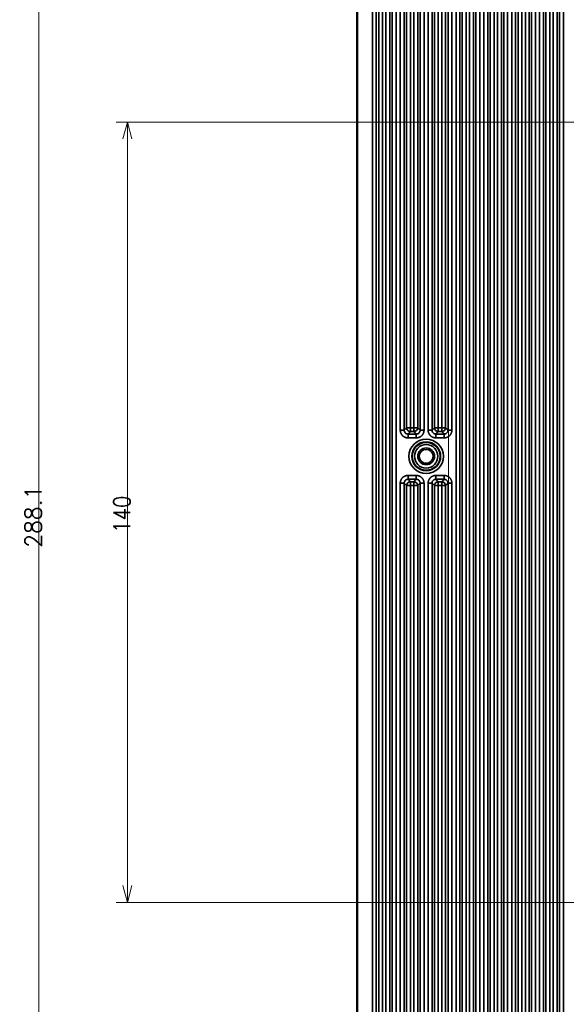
# Model space of a CAD drawing. Header units: millimetres. Extents: x 31 to 1647, y 187 to 975.
# Tile 56 of 151: x 965 to 1064, y 471 to 648. Entities that reach past the tile are written whole.
import ezdxf

# ---------------------------------------------------------------- set-up
doc = ezdxf.new("R2010")
doc.units = ezdxf.units.MM
doc.layers.add('1', color=7, linetype='Continuous', true_color=0xffffff)
doc.styles.add('kanji2', font='simplex.shx', dxfattribs={"bigfont": 'bigfont.shx'})
doc.dimstyles.get("Standard").update_dxf_attribs({"dimtxt": 0.18, "dimasz": 0.18, "dimexe": 0.18, "dimexo": 0.0625, "dimgap": 0.09, "dimtad": 0, "dimtih": 1, "dimtoh": 1, "dimdec": 4, "dimzin": 0, "dimdsep": 46, "dimtxsty": 'Standard', "dimcen": 0.09, "dimadec": 0, "dimazin": 0, "dimtfac": 1, "dimtdec": 4, "dimtofl": 0, "dimtmove": 0, "dimatfit": 3, "dimfxl": 1, "dimtolj": 1, "dimtzin": 0, "dimarcsym": 0})

# ---------------------------------------------------------------- blocks, each defined once
blk = doc.blocks.new('_U5')
at = {"layer": '1', "color": 146, "lineweight": 13}
for p, q in [((1501.572678, 629.784801), (982.792589, 629.784801)), ((984.792589, 629.784801), (983.988741, 626.784798)), ((984.792589, 489.784801), (984.792589, 629.784801)), ((984.792589, 629.784801), (985.596437, 626.784804)), ((984.792589, 489.784801), (983.988741, 492.784798)), ((984.792589, 489.784801), (985.596437, 492.784804)), ((1501.572678, 489.784801), (982.792589, 489.784801))]:
    blk.add_line(p, q, dxfattribs=at)
at = {"layer": '1', "color": 146, "linetype": 'Continuous', "lineweight": 13, "insert": (985.320097, 556.057592), "char_height": 3, "attachment_point": 7, "rotation": 90, "line_spacing_factor": 0.63253, "style": 'kanji2'}
blk.add_mtext('\\W0.8720;140', dxfattribs=at)
blk = doc.blocks.new('_Open')
at = {"color": 0, "linetype": 'ByBlock', "lineweight": -2}
for p, q in [((-1, 0.166667), (0, 0)), ((-1, -0.166667), (0, 0)), ((0, 0), (-1, 0))]:
    blk.add_line(p, q, dxfattribs=at)
blk = doc.blocks.new('_U14')
at = {"layer": '1', "color": 146, "lineweight": 13}
for p, q in [((1042.396509, 415.784238), (1042.396509, 818.404317)), ((1619.316509, 415.784238), (1619.316509, 818.404317)), ((1042.396509, 816.404317), (1045.396506, 817.208165)), ((1042.396509, 816.404317), (1619.316509, 816.404317)), ((1042.396509, 816.404317), (1045.396512, 815.600469)), ((1619.316509, 816.404317), (1616.316506, 817.208165)), ((1619.316509, 816.404317), (1616.316512, 815.600469))]:
    blk.add_line(p, q, dxfattribs=at)
at = {"layer": '1', "color": 146, "linetype": 'Continuous', "lineweight": 13, "insert": (1324.478493, 816.170809), "char_height": 3, "attachment_point": 7, "line_spacing_factor": 0.63253, "style": 'kanji2'}
blk.add_mtext('\\W0.9303;576.9', dxfattribs=at)
blk = doc.blocks.new('_U28')
at = {"layer": '1', "color": 146, "lineweight": 13}
for p, q in [((1619.316509, 703.864238), (966.892589, 703.864238)), ((968.892589, 703.864238), (968.088741, 700.864235)), ((968.892589, 703.864238), (968.892589, 415.784238)), ((968.892589, 703.864238), (969.696437, 700.864241)), ((968.892589, 415.784238), (968.088741, 418.784235)), ((968.892589, 415.784238), (969.696437, 418.784241)), ((1619.316509, 415.784238), (966.892589, 415.784238))]:
    blk.add_line(p, q, dxfattribs=at)
at = {"layer": '1', "color": 146, "linetype": 'Continuous', "lineweight": 13, "insert": (969.420097, 553.422222), "char_height": 3, "attachment_point": 7, "rotation": 90, "line_spacing_factor": 0.63253, "style": 'kanji2'}
blk.add_mtext('\\W0.9631;288.1', dxfattribs=at)

msp = doc.modelspace()

# ---------------------------------------------------------------- linework, layer by layer
at = {"layer": '1', "color": 18, "linetype": 'Continuous', "lineweight": 35}
for p, q in [((1062.2906, 431.4149), (1062.2906, 688.2336)), ((1062.9868, 688.2336), (1062.9868, 431.4149)), ((1058.7262, 433.9065), (1058.7262, 685.7419)), ((1059.4224, 685.7419), (1059.4224, 433.9065)), ((1059.8582, 434.087), (1059.8582, 685.5614)), ((1060.5544, 685.5614), (1060.5544, 434.087)), ((1061.1587, 432.9472), (1061.1587, 686.7013)), ((1061.8548, 687.1815), (1061.8548, 432.467)), ((1056.8548, 682.1815), (1056.8548, 437.467)), ((1057.2906, 436.4149), (1057.2906, 683.2336)), ((1057.9868, 683.2336), (1057.9868, 436.4149)), ((1053.7262, 438.9065), (1053.7262, 680.7419)), ((1054.4224, 680.7419), (1054.4224, 438.9065)), ((1054.8582, 439.087), (1054.8582, 680.5614)), ((1055.5544, 680.5614), (1055.5544, 439.087)), ((1056.1587, 437.9472), (1056.1587, 681.7013)), ((1051.1587, 442.9472), (1051.1587, 676.7013)), ((1051.8548, 677.1815), (1051.8548, 442.467)), ((1052.2906, 441.4149), (1052.2906, 678.2336)), ((1052.9868, 678.2336), (1052.9868, 441.4149)), ((1048.7262, 443.9065), (1048.7262, 675.7419)), ((1049.4224, 675.7419), (1049.4224, 443.9065)), ((1049.8582, 444.087), (1049.8582, 675.5614)), ((1050.5544, 675.5614), (1050.5544, 444.087)), ((1047.2906, 446.4149), (1047.2906, 673.2336)), ((1047.9868, 673.2336), (1047.9868, 446.4149)), ((1046.1587, 447.9472), (1046.1587, 671.7013)), ((1046.8548, 672.1815), (1046.8548, 447.467)), ((1043.7262, 448.9065), (1043.7262, 670.7419)), ((1044.4224, 670.7419), (1044.4224, 448.9065)), ((1044.8582, 449.087), (1044.8582, 670.5614)), ((1045.5544, 670.5614), (1045.5544, 449.087)), ((1042.2906, 574.5213), (1042.2906, 668.2336)), ((1042.9868, 668.2336), (1042.9868, 574.5213)), ((1041.1587, 574.9571), (1041.1587, 666.7013)), ((1041.8548, 667.1815), (1041.8548, 574.9571)), ((1038.7262, 574.5213), (1038.7262, 665.7419)), ((1039.4224, 665.7419), (1039.4224, 574.5213)), ((1039.8582, 574.9571), (1039.8582, 665.5614)), ((1040.5544, 665.5614), (1040.5544, 574.9571)), ((1037.2906, 574.5213), (1037.2906, 663.2336)), ((1037.9868, 663.2336), (1037.9868, 574.5213)), ((1036.1587, 574.9571), (1036.1587, 661.7013)), ((1036.8548, 662.1815), (1036.8548, 574.9571)), ((1033.7262, 574.5213), (1033.7262, 660.7419)), ((1034.4224, 660.7419), (1034.4224, 574.5213)), ((1034.8582, 574.9571), (1034.8582, 660.5614)), ((1035.5544, 660.5614), (1035.5544, 574.9571)), ((1025.9115, 462.1186), (1025.9115, 657.5302)), ((1026.0507, 462.1185), (1026.0509, 657.5302)), ((1032.2906, 461.4149), (1032.2906, 658.2336)), ((1032.9868, 658.2336), (1032.9868, 461.4149)), ((1028.7262, 463.9065), (1028.7262, 655.7419)), ((1029.4224, 655.7419), (1029.4224, 463.9065)), ((1029.8582, 464.087), (1029.8582, 655.5614)), ((1030.5544, 655.5614), (1030.5544, 464.087)), ((1031.1587, 462.9472), (1031.1587, 656.7013)), ((1031.8548, 657.1815), (1031.8548, 462.467)), ((1034.4224, 574.5213), (1034.8582, 574.9571)), ((1035.5544, 574.9571), (1034.8582, 574.9571)), ((1035.5544, 574.2609), (1035.1186, 573.8251)), ((1035.5544, 574.9571), (1035.5544, 574.2609)), ((1035.5544, 574.9571), (1036.1587, 574.9571)), ((1036.1587, 574.2609), (1035.5544, 574.2609)), ((1036.1587, 574.9571), (1036.1587, 574.2609)), ((1036.8548, 574.9571), (1036.1587, 574.9571)), ((1036.5945, 573.8251), (1036.1587, 574.2609)), ((1036.8548, 574.9571), (1037.2906, 574.5213)), ((1039.4224, 574.5213), (1039.8582, 574.9571)), ((1040.5544, 574.9571), (1039.8582, 574.9571)), ((1040.5544, 574.2609), (1040.1186, 573.8251)), ((1040.5544, 574.9571), (1041.1587, 574.9571)), ((1040.5544, 574.9571), (1040.5544, 574.2609)), ((1041.1587, 574.2609), (1040.5544, 574.2609)), ((1041.1587, 574.9571), (1041.1587, 574.2609)), ((1041.8548, 574.9571), (1041.1587, 574.9571)), ((1041.5945, 573.8251), (1041.1587, 574.2609)), ((1041.8548, 574.9571), (1042.2906, 574.5213)), ((1035.1186, 573.8251), (1036.5945, 573.8251)), ((1036.5945, 573.129), (1035.1186, 573.129)), ((1040.1186, 573.8251), (1041.5945, 573.8251)), ((1041.5945, 573.129), (1040.1186, 573.129)), ((1035.1186, 566.3895), (1036.5945, 566.3895)), ((1035.1186, 565.6934), (1035.5544, 565.2576)), ((1036.5945, 565.6934), (1035.1186, 565.6934)), ((1036.1587, 565.2576), (1036.5945, 565.6934)), ((1040.1186, 566.3895), (1041.5945, 566.3895)), ((1040.1186, 565.6934), (1040.5544, 565.2576)), ((1041.5945, 565.6934), (1040.1186, 565.6934)), ((1041.1587, 565.2576), (1041.5945, 565.6934)), ((1033.7262, 458.9065), (1033.7262, 564.9972)), ((1034.8582, 564.5614), (1034.4224, 564.9972)), ((1034.4224, 564.9972), (1034.4224, 458.9065)), ((1035.5544, 564.5614), (1034.8582, 564.5614)), ((1034.8582, 459.087), (1034.8582, 564.5614)), ((1035.5544, 565.2576), (1035.5544, 564.5614)), ((1035.5544, 565.2576), (1036.1587, 565.2576)), ((1036.1587, 564.5614), (1035.5544, 564.5614)), ((1035.5544, 564.5614), (1035.5544, 459.087)), ((1036.1587, 565.2576), (1036.1587, 564.5614)), ((1036.8548, 564.5614), (1036.1587, 564.5614)), ((1036.1587, 457.9472), (1036.1587, 564.5614)), ((1037.2906, 564.9972), (1036.8548, 564.5614)), ((1036.8548, 564.5614), (1036.8548, 457.467)), ((1037.2906, 456.4149), (1037.2906, 564.9972)), ((1037.9868, 564.9972), (1037.9868, 456.4149)), ((1038.7262, 453.9065), (1038.7262, 564.9972)), ((1039.8582, 564.5614), (1039.4224, 564.9972)), ((1039.4224, 564.9972), (1039.4224, 453.9065)), ((1040.5544, 564.5614), (1039.8582, 564.5614)), ((1039.8582, 454.087), (1039.8582, 564.5614)), ((1040.5544, 565.2576), (1040.5544, 564.5614)), ((1040.5544, 565.2576), (1041.1587, 565.2576)), ((1041.1587, 564.5614), (1040.5544, 564.5614)), ((1040.5544, 564.5614), (1040.5544, 454.087)), ((1041.1587, 565.2576), (1041.1587, 564.5614)), ((1041.8548, 564.5614), (1041.1587, 564.5614)), ((1041.1587, 452.9472), (1041.1587, 564.5614)), ((1042.2906, 564.9972), (1041.8548, 564.5614)), ((1041.8548, 564.5614), (1041.8548, 452.467)), ((1042.2906, 451.4149), (1042.2906, 564.9972)), ((1042.9868, 564.9972), (1042.9868, 451.4149))]:
    msp.add_line(p, q, dxfattribs=at)
for radius in [3.0894, 2.5913, 2.5399, 2.5, 2.1, 1.5, 1.25]:
    msp.add_circle((1038.3765, 569.8242), radius, dxfattribs=at)
for centre, major_axis in [((1035.5544, 574.9571), (-0.495, 0.495)), ((1036.1587, 574.9571), (-0.495, -0.495)), ((1040.5544, 574.9571), (-0.495, 0.495)), ((1041.1587, 574.9571), (-0.495, -0.495)), ((1035.5544, 564.5614), (0.495, 0.495)), ((1036.1587, 564.5614), (0.495, -0.495)), ((1040.5544, 564.5614), (0.495, 0.495)), ((1041.1587, 564.5614), (0.495, -0.495))]:
    msp.add_ellipse(centre, major_axis=major_axis, ratio=0.989133, start_param=0.79086137, end_param=2.35073128, dxfattribs=at)
for points, knots in [([(1034.4212, 574.5213), (1034.4169, 574.5214), (1034.4087, 574.5215), (1034.3846, 574.5217), (1034.3688, 574.5218), (1034.3301, 574.5218), (1034.3073, 574.5218), (1034.2553, 574.5218), (1034.2262, 574.5218), (1034.1627, 574.5217), (1034.1283, 574.5216), (1034.0554, 574.5215), (1034.0169, 574.5215), (1033.9371, 574.5214), (1033.8958, 574.5214), (1033.8117, 574.5213), (1033.769, 574.5213), (1033.7262, 574.5213)], [0, 0, 0, 0, 0.125, 0.125, 0.25, 0.25, 0.375, 0.375, 0.5, 0.5, 0.625, 0.625, 0.75, 0.75, 0.875, 0.875, 1, 1, 1, 1]), ([(1034.4224, 574.5213), (1034.4318, 574.4293), (1034.4507, 574.2462), (1034.611, 574.0139), (1034.8433, 573.8534), (1035.0265, 573.8346), (1035.1186, 573.8251)], [0, 0, 0, 0, 0.25126199, 0.4998651, 0.74853621, 1, 1, 1, 1]), ([(1036.5945, 573.8251), (1036.6866, 573.8346), (1036.8697, 573.8534), (1037.102, 574.0139), (1037.2624, 574.2462), (1037.2812, 574.4293), (1037.2906, 574.5213)], [0, 0, 0, 0, 0.25146379, 0.5001349, 0.74873801, 1, 1, 1, 1]), ([(1037.9868, 574.5213), (1037.9441, 574.5213), (1037.9013, 574.5213), (1037.8172, 574.5214), (1037.7759, 574.5214), (1037.6961, 574.5215), (1037.6576, 574.5215), (1037.5847, 574.5216), (1037.5503, 574.5217), (1037.4868, 574.5218), (1037.4577, 574.5218), (1037.4058, 574.5218), (1037.3829, 574.5218), (1037.3442, 574.5218), (1037.3284, 574.5217), (1037.3044, 574.5215), (1037.2961, 574.5214), (1037.2918, 574.5213)], [0, 0, 0, 0, 0.125, 0.125, 0.25, 0.25, 0.375, 0.375, 0.5, 0.5, 0.625, 0.625, 0.75, 0.75, 0.875, 0.875, 1, 1, 1, 1]), ([(1039.4212, 574.5213), (1039.4169, 574.5214), (1039.4087, 574.5215), (1039.3846, 574.5217), (1039.3688, 574.5218), (1039.3301, 574.5218), (1039.3073, 574.5218), (1039.2553, 574.5218), (1039.2262, 574.5218), (1039.1627, 574.5217), (1039.1283, 574.5216), (1039.0554, 574.5215), (1039.0169, 574.5215), (1038.9371, 574.5214), (1038.8958, 574.5214), (1038.8117, 574.5213), (1038.769, 574.5213), (1038.7262, 574.5213)], [0, 0, 0, 0, 0.125, 0.125, 0.25, 0.25, 0.375, 0.375, 0.5, 0.5, 0.625, 0.625, 0.75, 0.75, 0.875, 0.875, 1, 1, 1, 1]), ([(1039.4224, 574.5213), (1039.4318, 574.4293), (1039.4507, 574.2462), (1039.611, 574.0139), (1039.8433, 573.8534), (1040.0265, 573.8346), (1040.1186, 573.8251)], [0, 0, 0, 0, 0.25126199, 0.4998651, 0.74853621, 1, 1, 1, 1]), ([(1041.5945, 573.8251), (1041.6866, 573.8346), (1041.8697, 573.8534), (1042.102, 574.0139), (1042.2624, 574.2462), (1042.2812, 574.4293), (1042.2906, 574.5213)], [0, 0, 0, 0, 0.25146379, 0.5001349, 0.74873801, 1, 1, 1, 1]), ([(1042.9868, 574.5213), (1042.9441, 574.5213), (1042.9013, 574.5213), (1042.8172, 574.5214), (1042.7759, 574.5214), (1042.6961, 574.5215), (1042.6576, 574.5215), (1042.5847, 574.5216), (1042.5503, 574.5217), (1042.4868, 574.5218), (1042.4577, 574.5218), (1042.4058, 574.5218), (1042.3829, 574.5218), (1042.3442, 574.5218), (1042.3284, 574.5217), (1042.3044, 574.5215), (1042.2961, 574.5214), (1042.2918, 574.5213)], [0, 0, 0, 0, 0.125, 0.125, 0.25, 0.25, 0.375, 0.375, 0.5, 0.5, 0.625, 0.625, 0.75, 0.75, 0.875, 0.875, 1, 1, 1, 1]), ([(1035.1186, 573.8251), (1035.1186, 573.8207), (1035.1186, 573.8123), (1035.1186, 573.788), (1035.1186, 573.7721), (1035.1186, 573.7332), (1035.1186, 573.7103), (1035.1186, 573.6583), (1035.1186, 573.6291), (1035.1186, 573.5656), (1035.1186, 573.5312), (1035.1186, 573.4582), (1035.1186, 573.4197), (1035.1186, 573.3399), (1035.1186, 573.2986), (1035.1186, 573.2145), (1035.1186, 573.1717), (1035.1186, 573.129)], [0, 0, 0, 0, 0.125, 0.125, 0.25, 0.25, 0.375, 0.375, 0.5, 0.5, 0.625, 0.625, 0.75, 0.75, 0.875, 0.875, 1, 1, 1, 1]), ([(1036.5945, 573.824), (1036.5943, 573.8196), (1036.5942, 573.8114), (1036.594, 573.7873), (1036.594, 573.7715), (1036.5939, 573.7328), (1036.5939, 573.71), (1036.594, 573.658), (1036.594, 573.6289), (1036.5941, 573.5654), (1036.5941, 573.531), (1036.5942, 573.4581), (1036.5942, 573.4196), (1036.5943, 573.3398), (1036.5944, 573.2985), (1036.5944, 573.2144), (1036.5945, 573.1717), (1036.5945, 573.129)], [0, 0, 0, 0, 0.125, 0.125, 0.25, 0.25, 0.375, 0.375, 0.5, 0.5, 0.625, 0.625, 0.75, 0.75, 0.875, 0.875, 1, 1, 1, 1]), ([(1040.1186, 573.8251), (1040.1186, 573.8207), (1040.1186, 573.8123), (1040.1186, 573.788), (1040.1186, 573.7721), (1040.1186, 573.7332), (1040.1186, 573.7103), (1040.1186, 573.6583), (1040.1186, 573.6291), (1040.1186, 573.5656), (1040.1186, 573.5312), (1040.1186, 573.4582), (1040.1186, 573.4197), (1040.1186, 573.3399), (1040.1186, 573.2986), (1040.1186, 573.2145), (1040.1186, 573.1717), (1040.1186, 573.129)], [0, 0, 0, 0, 0.125, 0.125, 0.25, 0.25, 0.375, 0.375, 0.5, 0.5, 0.625, 0.625, 0.75, 0.75, 0.875, 0.875, 1, 1, 1, 1]), ([(1041.5945, 573.824), (1041.5943, 573.8196), (1041.5942, 573.8114), (1041.594, 573.7873), (1041.594, 573.7715), (1041.5939, 573.7328), (1041.5939, 573.71), (1041.594, 573.658), (1041.594, 573.6289), (1041.5941, 573.5654), (1041.5941, 573.531), (1041.5942, 573.4581), (1041.5942, 573.4196), (1041.5943, 573.3398), (1041.5944, 573.2985), (1041.5944, 573.2144), (1041.5945, 573.1717), (1041.5945, 573.129)], [0, 0, 0, 0, 0.125, 0.125, 0.25, 0.25, 0.375, 0.375, 0.5, 0.5, 0.625, 0.625, 0.75, 0.75, 0.875, 0.875, 1, 1, 1, 1]), ([(1035.1186, 565.6934), (1035.0265, 565.6839), (1034.8434, 565.6651), (1034.6111, 565.5046), (1034.4507, 565.2724), (1034.4319, 565.0893), (1034.4224, 564.9972)], [0, 0, 0, 0, 0.2513614, 0.5, 0.7486386, 1, 1, 1, 1]), ([(1035.1186, 566.3895), (1035.1186, 566.3468), (1035.1186, 566.304), (1035.1186, 566.2199), (1035.1186, 566.1786), (1035.1186, 566.0987), (1035.1186, 566.0602), (1035.1186, 565.9873), (1035.1186, 565.9529), (1035.1186, 565.8894), (1035.1186, 565.8602), (1035.1186, 565.8081), (1035.1186, 565.7852), (1035.1186, 565.7464), (1035.1186, 565.7305), (1035.1186, 565.7062), (1035.1186, 565.6978), (1035.1186, 565.6934)], [0, 0, 0, 0, 0.125, 0.125, 0.25, 0.25, 0.375, 0.375, 0.5, 0.5, 0.625, 0.625, 0.75, 0.75, 0.875, 0.875, 1, 1, 1, 1]), ([(1036.5945, 566.3895), (1036.5945, 566.3468), (1036.5944, 566.304), (1036.5944, 566.22), (1036.5943, 566.1787), (1036.5942, 566.0988), (1036.5942, 566.0603), (1036.5941, 565.9874), (1036.5941, 565.953), (1036.594, 565.8896), (1036.594, 565.8604), (1036.5939, 565.8085), (1036.5939, 565.7856), (1036.594, 565.747), (1036.594, 565.7312), (1036.5942, 565.7071), (1036.5943, 565.6988), (1036.5945, 565.6945)], [0, 0, 0, 0, 0.125, 0.125, 0.25, 0.25, 0.375, 0.375, 0.5, 0.5, 0.625, 0.625, 0.75, 0.75, 0.875, 0.875, 1, 1, 1, 1]), ([(1037.2906, 564.9972), (1037.2812, 565.0893), (1037.2623, 565.2724), (1037.1019, 565.5046), (1036.8697, 565.6651), (1036.6865, 565.6839), (1036.5945, 565.6934)], [0, 0, 0, 0, 0.2513614, 0.5, 0.7486386, 1, 1, 1, 1]), ([(1040.1186, 565.6934), (1040.0265, 565.6839), (1039.8433, 565.665), (1039.611, 565.5046), (1039.4507, 565.2723), (1039.4318, 565.0892), (1039.4224, 564.9972)], [0, 0, 0, 0, 0.25146379, 0.5001349, 0.74873801, 1, 1, 1, 1]), ([(1040.1186, 566.3895), (1040.1186, 566.3468), (1040.1186, 566.304), (1040.1186, 566.2199), (1040.1186, 566.1786), (1040.1186, 566.0987), (1040.1186, 566.0602), (1040.1186, 565.9873), (1040.1186, 565.9529), (1040.1186, 565.8894), (1040.1186, 565.8602), (1040.1186, 565.8081), (1040.1186, 565.7852), (1040.1186, 565.7464), (1040.1186, 565.7305), (1040.1186, 565.7062), (1040.1186, 565.6978), (1040.1186, 565.6934)], [0, 0, 0, 0, 0.125, 0.125, 0.25, 0.25, 0.375, 0.375, 0.5, 0.5, 0.625, 0.625, 0.75, 0.75, 0.875, 0.875, 1, 1, 1, 1]), ([(1041.5945, 566.3895), (1041.5945, 566.3468), (1041.5944, 566.304), (1041.5944, 566.22), (1041.5943, 566.1787), (1041.5942, 566.0988), (1041.5942, 566.0603), (1041.5941, 565.9874), (1041.5941, 565.953), (1041.594, 565.8896), (1041.594, 565.8604), (1041.5939, 565.8085), (1041.5939, 565.7856), (1041.594, 565.747), (1041.594, 565.7312), (1041.5942, 565.7071), (1041.5943, 565.6988), (1041.5945, 565.6945)], [0, 0, 0, 0, 0.125, 0.125, 0.25, 0.25, 0.375, 0.375, 0.5, 0.5, 0.625, 0.625, 0.75, 0.75, 0.875, 0.875, 1, 1, 1, 1]), ([(1042.2906, 564.9972), (1042.2812, 565.0892), (1042.2624, 565.2723), (1042.102, 565.5046), (1041.8697, 565.665), (1041.6866, 565.6839), (1041.5945, 565.6934)], [0, 0, 0, 0, 0.25126199, 0.4998651, 0.74853621, 1, 1, 1, 1]), ([(1034.4224, 564.9972), (1034.4179, 564.9972), (1034.4095, 564.9972), (1034.3853, 564.9972), (1034.3693, 564.9972), (1034.3305, 564.9972), (1034.3076, 564.9972), (1034.2555, 564.9972), (1034.2264, 564.9972), (1034.1628, 564.9972), (1034.1284, 564.9972), (1034.0555, 564.9972), (1034.017, 564.9972), (1033.9372, 564.9972), (1033.8958, 564.9972), (1033.8117, 564.9972), (1033.769, 564.9972), (1033.7262, 564.9972)], [0, 0, 0, 0, 0.125, 0.125, 0.25, 0.25, 0.375, 0.375, 0.5, 0.5, 0.625, 0.625, 0.75, 0.75, 0.875, 0.875, 1, 1, 1, 1]), ([(1037.9868, 564.9972), (1037.944, 564.9972), (1037.9013, 564.9972), (1037.8172, 564.9972), (1037.7759, 564.9972), (1037.696, 564.9972), (1037.6575, 564.9972), (1037.5846, 564.9972), (1037.5502, 564.9972), (1037.4866, 564.9972), (1037.4575, 564.9972), (1037.4054, 564.9972), (1037.3825, 564.9972), (1037.3437, 564.9972), (1037.3278, 564.9972), (1037.3035, 564.9972), (1037.2951, 564.9972), (1037.2906, 564.9972)], [0, 0, 0, 0, 0.125, 0.125, 0.25, 0.25, 0.375, 0.375, 0.5, 0.5, 0.625, 0.625, 0.75, 0.75, 0.875, 0.875, 1, 1, 1, 1]), ([(1039.4224, 564.9972), (1039.4179, 564.9972), (1039.4095, 564.9972), (1039.3853, 564.9972), (1039.3693, 564.9972), (1039.3305, 564.9972), (1039.3076, 564.9972), (1039.2555, 564.9972), (1039.2264, 564.9972), (1039.1628, 564.9972), (1039.1284, 564.9972), (1039.0555, 564.9972), (1039.017, 564.9972), (1038.9372, 564.9972), (1038.8958, 564.9972), (1038.8117, 564.9972), (1038.769, 564.9972), (1038.7262, 564.9972)], [0, 0, 0, 0, 0.125, 0.125, 0.25, 0.25, 0.375, 0.375, 0.5, 0.5, 0.625, 0.625, 0.75, 0.75, 0.875, 0.875, 1, 1, 1, 1]), ([(1042.9868, 564.9972), (1042.944, 564.9972), (1042.9013, 564.9972), (1042.8172, 564.9972), (1042.7759, 564.9972), (1042.696, 564.9972), (1042.6575, 564.9972), (1042.5846, 564.9972), (1042.5502, 564.9972), (1042.4866, 564.9972), (1042.4575, 564.9972), (1042.4054, 564.9972), (1042.3825, 564.9972), (1042.3437, 564.9972), (1042.3278, 564.9972), (1042.3035, 564.9972), (1042.2951, 564.9972), (1042.2906, 564.9972)], [0, 0, 0, 0, 0.125, 0.125, 0.25, 0.25, 0.375, 0.375, 0.5, 0.5, 0.625, 0.625, 0.75, 0.75, 0.875, 0.875, 1, 1, 1, 1])]:
    msp.add_open_spline(points, degree=3, knots=knots, dxfattribs=at)
for points in [[(1035.1186, 573.129), (1034.8409, 573.129), (1034.3291, 573.34), (1033.9379, 573.7309), (1033.7262, 574.243), (1033.7262, 574.5213)], [(1037.9868, 574.5213), (1037.9868, 574.2436), (1037.7757, 573.7318), (1037.3849, 573.3407), (1036.8728, 573.129), (1036.5945, 573.129)], [(1040.1186, 573.129), (1039.8409, 573.129), (1039.3291, 573.34), (1038.9379, 573.7309), (1038.7262, 574.243), (1038.7262, 574.5213)], [(1042.9868, 574.5213), (1042.9868, 574.2436), (1042.7757, 573.7318), (1042.3849, 573.3407), (1041.8728, 573.129), (1041.5945, 573.129)], [(1033.7262, 564.9972), (1033.7262, 565.2749), (1033.9373, 565.7866), (1034.3281, 566.1778), (1034.8403, 566.3895), (1035.1186, 566.3895)], [(1036.5945, 566.3895), (1036.8722, 566.3895), (1037.3839, 566.1785), (1037.7751, 565.7876), (1037.9868, 565.2755), (1037.9868, 564.9972)], [(1038.7262, 564.9972), (1038.7262, 565.2749), (1038.9373, 565.7866), (1039.3281, 566.1778), (1039.8403, 566.3895), (1040.1186, 566.3895)], [(1041.5945, 566.3895), (1041.8722, 566.3895), (1042.3839, 566.1785), (1042.7751, 565.7876), (1042.9868, 565.2755), (1042.9868, 564.9972)]]:
    msp.add_open_spline(points, degree=2, dxfattribs=at)

# ---------------------------------------------------------------- dimensions: what is measured, and where the dimension line sits
at = {"layer": '1', "color": 146, "linetype": 'Continuous', "lineweight": 13}
dim = msp.add_linear_dim(base=(1619.3165, 816.4043), p1=(1042.3965, 415.7842), p2=(1619.3165, 415.7842), dimstyle='Standard', override={"dimtxt": 3, "dimasz": 3, "dimexe": 2, "dimexo": 0, "dimgap": 0.6, "dimtad": 1, "dimtih": 1, "dimtoh": 0, "dimdec": 1, "dimlfac": 1, "dimzin": 8, "dimdsep": 46, "dimlunit": 2, "dimtxsty": 'kanji2', "dimblk1": 'Open', "dimblk2": 'Open', "dimsah": 1, "dimse1": 0, "dimse2": 0, "dimsd1": 0, "dimsd2": 0, "dimclrd": 146, "dimclre": 146, "dimclrt": 146, "dimtol": 0, "dimtm": -0.1, "dimtfac": 0.833333, "dimtdec": 2, "dimtofl": 1, "dimtmove": 0, "dimtzin": 8, "dimlwd": 13, "dimlwe": 13}, dxfattribs=at)
dim.commit()
dim.dimension.update_dxf_attribs({"geometry": '_U14', "text_midpoint": (1330.8565, 816.4043), "dimtype": 160})
for base, p1, p2, picture, middle in [((968.8926, 415.7842), (1619.3165, 703.8642), (1619.3165, 415.7842), '_U28', (968.8926, 559.8242)), ((984.7926, 629.7848), (1501.5727, 489.7848), (1501.5727, 629.7848), '_U5', (984.7926, 559.7848))]:
    dim = msp.add_linear_dim(base=base, p1=p1, p2=p2, angle=90, dimstyle='Standard', override={"dimtxt": 3, "dimasz": 3, "dimexe": 2, "dimexo": 0, "dimgap": 0.6, "dimtad": 1, "dimtih": 0, "dimtoh": 0, "dimdec": 1, "dimlfac": 1, "dimzin": 8, "dimdsep": 46, "dimlunit": 2, "dimtxsty": 'kanji2', "dimblk1": 'Open', "dimblk2": 'Open', "dimsah": 1, "dimse1": 0, "dimse2": 0, "dimsd1": 0, "dimsd2": 0, "dimclrd": 146, "dimclre": 146, "dimclrt": 146, "dimtol": 0, "dimtm": -0.1, "dimtfac": 0.833333, "dimtdec": 2, "dimtofl": 1, "dimtmove": 0, "dimtzin": 8, "dimlwd": 13, "dimlwe": 13}, dxfattribs=at)
    dim.commit()
    dim.dimension.update_dxf_attribs({"geometry": picture, "text_midpoint": middle, "dimtype": 160})

doc.saveas('drawing.dxf')
